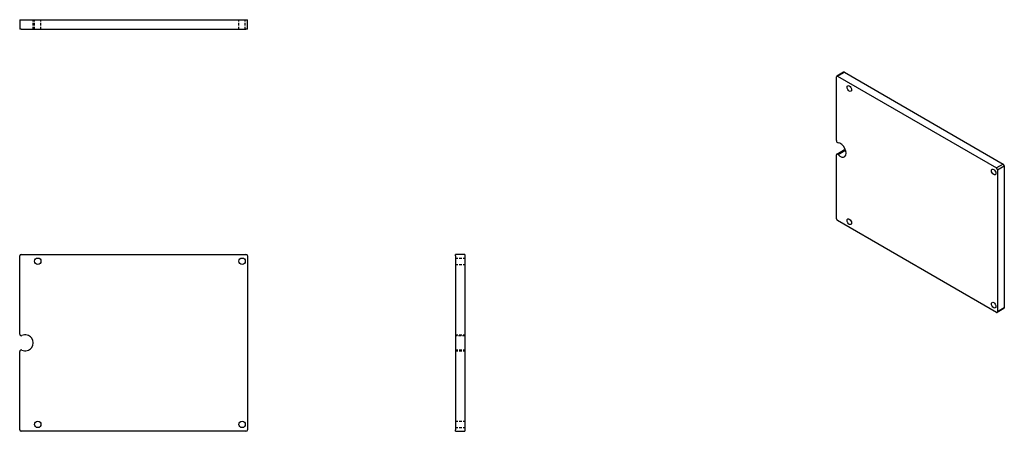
# Model space of a CAD drawing. Header units: inches. Extents: x 17.5 to 94.7, y 18.1 to 50.4.
import ezdxf

# ---------------------------------------------------------------- set-up
doc = ezdxf.new("R2010")
doc.units = ezdxf.units.IN
doc.header["$MEASUREMENT"] = 0
doc.linetypes.add('DASHED_SPACE', pattern=[0.2067, 0.1654, -0.0413])
for name, color, linetype, lineweight in [('Hidden Edges(ANSI)', 7, 'DASHED_SPACE', 25), ('Visible Edges(ANSI)', 7, 'Continuous', 25), ('Visible Tangent Edges(ANSI)', 7, 'Continuous', 25)]:
    doc.layers.add(name, color=color, linetype=linetype, lineweight=lineweight)

msp = doc.modelspace()

# ---------------------------------------------------------------- linework, layer by layer
at = {"layer": 'Hidden Edges(ANSI)', "ltscale": 1.209482}
for p, q in [((18.533, 49.608), (18.533, 50.358)), ((18.635, 49.608), (18.635, 50.358)), ((19.135, 49.608), (19.135, 50.358)), ((34.666, 49.608), (34.666, 50.358)), ((35.166, 49.608), (35.166, 50.358)), ((51.654, 31.671), (52.404, 31.671)), ((51.654, 31.171), (52.404, 31.171)), ((51.654, 25.648), (52.404, 25.648)), ((52.404, 25.577), (51.654, 25.577)), ((51.654, 24.469), (52.404, 24.469)), ((51.654, 24.398), (52.404, 24.398)), ((51.654, 18.875), (52.404, 18.875)), ((51.654, 18.375), (52.404, 18.375))]:
    msp.add_line(p, q, dxfattribs=at)
at = {"layer": 'Visible Edges(ANSI)'}
for p, q in [((17.465, 50.358), (17.59, 50.358)), ((17.465, 50.358), (17.465, 49.608)), ((17.59, 50.358), (35.215, 50.358)), ((35.215, 50.358), (35.34, 50.358)), ((35.34, 49.608), (35.34, 50.358)), ((17.59, 49.608), (17.465, 49.608)), ((17.59, 49.608), (35.215, 49.608)), ((35.34, 49.608), (35.215, 49.608)), ((81.554, 40.874), (81.554, 45.882)), ((82.11, 46.246), (81.58, 45.939)), ((81.642, 45.933), (94.105, 38.738)), ((82.172, 46.239), (94.635, 39.044)), ((81.554, 34.757), (81.554, 39.765)), ((81.58, 39.823), (82.11, 40.129)), ((94.724, 38.891), (94.724, 27.766)), ((94.193, 38.585), (94.193, 27.46)), ((94.105, 27.409), (81.642, 34.604)), ((17.465, 25.702), (17.465, 31.835)), ((17.59, 31.96), (35.215, 31.96)), ((35.34, 31.835), (35.34, 18.21)), ((51.654, 31.835), (51.654, 31.96)), ((52.404, 31.96), (51.654, 31.96)), ((51.654, 31.835), (51.654, 18.21)), ((52.404, 31.96), (52.404, 31.835)), ((52.404, 31.835), (52.404, 18.21)), ((94.698, 27.709), (94.167, 27.403)), ((17.465, 18.21), (17.465, 24.344)), ((35.215, 18.085), (17.59, 18.085)), ((51.654, 18.085), (51.654, 18.21)), ((51.654, 18.085), (52.404, 18.085)), ((52.404, 18.21), (52.404, 18.085))]:
    msp.add_line(p, q, dxfattribs=at)
for centre in [(18.885, 31.421), (34.916, 31.421), (18.885, 18.625), (34.916, 18.625)]:
    msp.add_circle(centre, 0.25, dxfattribs=at)
for centre, radius, start, end in [((17.59, 31.835), 0.125, 90, 180), ((35.215, 31.835), 0.125, 0, 90), ((17.59, 25.702), 0.125, 180, 295.12957), ((17.908, 25.023), 0.625, 244.87043, 115.12957), ((17.59, 24.344), 0.125, 64.87043, 180), ((17.59, 18.21), 0.125, 180, 270), ((35.215, 18.21), 0.125, 270, 0)]:
    msp.add_arc(centre, radius, start, end, dxfattribs=at)
for centre, major_axis, start_param, end_param in [((81.642, 45.831), (-0.062, 0.108), 5.497787, 7.068583), ((82.172, 46.137), (-0.062, 0.108), 5.497787, 6.283185), ((81.642, 40.823), (0.062, -0.108), 3.926991, 5.936381), ((81.867, 40.139), (-0.312, 0.541), 1.917601, 5.936381), ((81.642, 39.714), (-0.062, 0.108), 5.059193, 7.068583), ((82.172, 40.021), (-0.062, 0.108), 5.059193, 6.283185), ((82.398, 40.445), (0.313, -0.541), 5.059193, 5.269988), ((94.105, 38.636), (0.062, -0.108), 0.785398, 2.356194), ((94.635, 38.942), (-0.063, 0.108), 3.926991, 5.497787), ((81.642, 34.706), (-0.062, 0.108), 0.785398, 2.356194), ((94.105, 27.511), (0.062, -0.108), 5.497787, 7.068583), ((94.635, 27.817), (0.063, -0.108), 0, 0.785398)]:
    msp.add_ellipse(centre, major_axis=major_axis, ratio=0.57735, start_param=start_param, end_param=end_param, dxfattribs=at)
for centre in [(82.558, 44.964), (93.894, 38.419), (82.558, 34.516), (93.894, 27.972)]:
    msp.add_ellipse(centre, major_axis=(-0.125, 0.217), ratio=0.57735, dxfattribs=at)
at = {"layer": 'Visible Tangent Edges(ANSI)'}
for p, q in [((81.642, 45.933), (82.172, 46.239)), ((81.68, 39.785), (82.21, 40.091)), ((94.635, 39.044), (94.105, 38.738)), ((94.193, 38.585), (94.724, 38.891)), ((94.724, 27.766), (94.193, 27.46))]:
    msp.add_line(p, q, dxfattribs=at)

doc.saveas('drawing.dxf')
